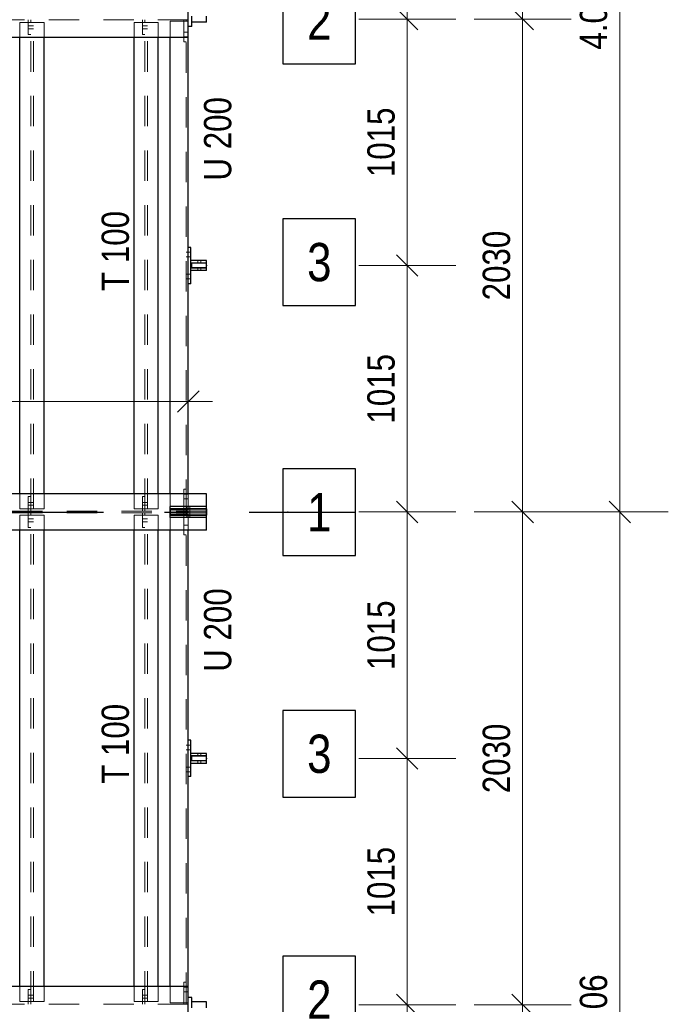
# Model space of a CAD drawing. Header units: millimetres. Extents: x -39 to 84, y 0 to 66.
# Tile 27 of 92: x -15.29 to -12.62, y 28.61 to 32.66. Entities that reach past the tile are written whole.
import ezdxf

# ---------------------------------------------------------------- set-up
doc = ezdxf.new("R2010")
doc.units = ezdxf.units.MM
doc.linetypes.add('DASHDOTX2', pattern=[2, 1, -0.5, 0, -0.5])
doc.linetypes.add('HIDDEN', pattern=[0.375, 0.25, -0.125])
for name, color, linetype, lineweight in [('2D-NovaObj-A_Wanddurchbruch', 7, 'Continuous', 20), ('Achsen', 7, 'Continuous', 20), ('Schraffuren', 7, 'Continuous', 20)]:
    doc.layers.add(name, color=color, linetype=linetype, lineweight=lineweight)
doc.styles.add('Arial Narrow', font='ARIALN.TTF')
doc.dimstyles.new('Arch_Strakon_dimstyle', dxfattribs={"dimtxt": 15.75, "dimasz": 1, "dimexe": 1.25, "dimexo": 0.0625, "dimgap": 1, "dimtad": 0, "dimdec": 5, "dimzin": 12, "dimdsep": 46, "dimtxsty": 'Arial Narrow', "dimblk": 'Arrowhead_Tick', "dimsah": 1, "dimcen": 0, "dimse1": 1, "dimse2": 1, "dimclrd": 6, "dimclrt": 2, "dimazin": 0, "dimtfac": 1, "dimtdec": 4, "dimtmove": 0, "dimatfit": 3, "dimldrblk": 'NONE', "dimfxl": 1, "dimtvp": 1, "dimtolj": 1, "dimtzin": 0, "dimlwd": 13, "dimarcsym": 2})

# ---------------------------------------------------------------- blocks, each defined once
blk = doc.blocks.new('Arrowhead_Tick')
at = {"color": 0, "linetype": 'Continuous', "lineweight": -2}
for p, q in [((0, 20), (0, -10)), ((-1, 0), (0, 0)), ((10, 0), (0, 0))]:
    blk.add_line(p, q, dxfattribs=at)
at = {"color": 2, "linetype": 'Continuous', "lineweight": 35}
blk.add_line((4.42, 4.42), (-4.42, -4.42), dxfattribs=at)
blk = doc.blocks.new('*D56')
at = {"layer": '2D-NovaObj-A_Wanddurchbruch', "color": 6, "linetype": 'Continuous', "lineweight": 13}
blk.add_line((-12.8203, 26.5859), (-12.8203, 30.6259), dxfattribs=at)
at = {"layer": 'Defpoints', "color": 0}
for p in [(-14.1874, 30.6359), (-12.8203, 30.6359), (-14.1874, 26.5759)]:
    blk.add_point(p, dxfattribs=at)
at = {"layer": '2D-NovaObj-A_Wanddurchbruch', "color": 6, "lineweight": 13, "xscale": 0.01, "yscale": 0.01, "zscale": 0.01}
for p, rotation in [((-12.8203, 30.6359), 90), ((-12.8203, 26.5759), 270)]:
    blk.add_blockref('Arrowhead_Tick', p, dxfattribs=dict(at, rotation=rotation))
at = {"layer": '2D-NovaObj-A_Wanddurchbruch', "color": 3, "lineweight": 35, "insert": (-12.9278, 28.6059), "char_height": 0.1125, "attachment_point": 5, "rotation": 90, "style": 'Arial Narrow'}
blk.add_mtext('\\A1;4.06', dxfattribs=at)
blk = doc.blocks.new('_None')
blk = doc.blocks.new('*D57')
at = {"layer": '2D-NovaObj-A_Wanddurchbruch', "color": 6, "linetype": 'Continuous', "lineweight": 13}
blk.add_line((-12.8203, 30.6459), (-12.8203, 34.6859), dxfattribs=at)
at = {"layer": 'Defpoints', "color": 0}
for p in [(-14.1874, 34.6959), (-12.8203, 34.6959), (-14.1874, 30.6359)]:
    blk.add_point(p, dxfattribs=at)
at = {"layer": '2D-NovaObj-A_Wanddurchbruch', "color": 6, "lineweight": 13, "xscale": 0.01, "yscale": 0.01, "zscale": 0.01}
for p, rotation in [((-12.8203, 34.6959), 90), ((-12.8203, 30.6359), 270)]:
    blk.add_blockref('Arrowhead_Tick', p, dxfattribs=dict(at, rotation=rotation))
at = {"layer": '2D-NovaObj-A_Wanddurchbruch', "color": 3, "lineweight": 35, "insert": (-12.9278, 32.6659), "char_height": 0.1125, "attachment_point": 5, "rotation": 90, "style": 'Arial Narrow'}
blk.add_mtext('\\A1;4.06', dxfattribs=at)
blk = doc.blocks.new('*D66')
at = {"layer": '2D-NovaObj-A_Wanddurchbruch', "color": 6, "linetype": 'Continuous', "lineweight": 13}
blk.add_line((-13.2203, 26.5859), (-13.2203, 28.5959), dxfattribs=at)
at = {"layer": 'Defpoints', "color": 0}
for p in [(-14.5974, 28.6059), (-13.2203, 28.6059), (-14.5224, 26.5759)]:
    blk.add_point(p, dxfattribs=at)
at = {"layer": '2D-NovaObj-A_Wanddurchbruch', "color": 6, "lineweight": 13, "xscale": 0.01, "yscale": 0.01, "zscale": 0.01}
for p, rotation in [((-13.2203, 28.6059), 90), ((-13.2203, 26.5759), 270)]:
    blk.add_blockref('Arrowhead_Tick', p, dxfattribs=dict(at, rotation=rotation))
at = {"layer": '2D-NovaObj-A_Wanddurchbruch', "color": 3, "lineweight": 35, "insert": (-13.3278, 27.5909), "char_height": 0.1125, "attachment_point": 5, "rotation": 90, "style": 'Arial Narrow'}
blk.add_mtext('\\A1;2030', dxfattribs=at)
blk = doc.blocks.new('*D67')
at = {"layer": '2D-NovaObj-A_Wanddurchbruch', "color": 6, "linetype": 'Continuous', "lineweight": 13}
blk.add_line((-13.2203, 28.6159), (-13.2203, 30.6259), dxfattribs=at)
at = {"layer": 'Defpoints', "color": 0}
for p in [(-14.5224, 30.6359), (-13.2203, 30.6359), (-14.5974, 28.6059)]:
    blk.add_point(p, dxfattribs=at)
at = {"layer": '2D-NovaObj-A_Wanddurchbruch', "color": 6, "lineweight": 13, "xscale": 0.01, "yscale": 0.01, "zscale": 0.01}
for p, rotation in [((-13.2203, 30.6359), 90), ((-13.2203, 28.6059), 270)]:
    blk.add_blockref('Arrowhead_Tick', p, dxfattribs=dict(at, rotation=rotation))
at = {"layer": '2D-NovaObj-A_Wanddurchbruch', "color": 3, "lineweight": 35, "insert": (-13.3278, 29.6209), "char_height": 0.1125, "attachment_point": 5, "rotation": 90, "style": 'Arial Narrow'}
blk.add_mtext('\\A1;2030', dxfattribs=at)
blk = doc.blocks.new('*D68')
at = {"layer": '2D-NovaObj-A_Wanddurchbruch', "color": 6, "linetype": 'Continuous', "lineweight": 13}
blk.add_line((-13.2203, 30.6459), (-13.2203, 32.6559), dxfattribs=at)
at = {"layer": 'Defpoints', "color": 0}
for p in [(-14.5974, 32.6659), (-13.2203, 32.6659), (-14.5224, 30.6359)]:
    blk.add_point(p, dxfattribs=at)
at = {"layer": '2D-NovaObj-A_Wanddurchbruch', "color": 6, "lineweight": 13, "xscale": 0.01, "yscale": 0.01, "zscale": 0.01}
for p, rotation in [((-13.2203, 32.6659), 90), ((-13.2203, 30.6359), 270)]:
    blk.add_blockref('Arrowhead_Tick', p, dxfattribs=dict(at, rotation=rotation))
at = {"layer": '2D-NovaObj-A_Wanddurchbruch', "color": 3, "lineweight": 35, "insert": (-13.3278, 31.6509), "char_height": 0.1125, "attachment_point": 5, "rotation": 90, "style": 'Arial Narrow'}
blk.add_mtext('\\A1;2030', dxfattribs=at)
blk = doc.blocks.new('*D69')
at = {"layer": '2D-NovaObj-A_Wanddurchbruch', "color": 6, "linetype": 'Continuous', "lineweight": 13}
blk.add_line((-13.2203, 32.6759), (-13.2203, 35.0259), dxfattribs=at)
at = {"layer": 'Defpoints', "color": 0}
for p in [(-14.5224, 35.0359), (-13.2203, 35.0359), (-14.5974, 32.6659)]:
    blk.add_point(p, dxfattribs=at)
at = {"layer": '2D-NovaObj-A_Wanddurchbruch', "color": 6, "lineweight": 13, "xscale": 0.01, "yscale": 0.01, "zscale": 0.01}
for p, rotation in [((-13.2203, 35.0359), 90), ((-13.2203, 32.6659), 270)]:
    blk.add_blockref('Arrowhead_Tick', p, dxfattribs=dict(at, rotation=rotation))
at = {"layer": '2D-NovaObj-A_Wanddurchbruch', "color": 3, "lineweight": 35, "insert": (-13.3278, 33.8509), "char_height": 0.1125, "attachment_point": 5, "rotation": 90, "style": 'Arial Narrow'}
blk.add_mtext('\\A1;2370', dxfattribs=at)
blk = doc.blocks.new('*D84')
at = {"layer": '2D-NovaObj-A_Wanddurchbruch', "color": 6, "linetype": 'Continuous', "lineweight": 13}
blk.add_line((-16.5874, 31.0911), (-14.6074, 31.0911), dxfattribs=at)
at = {"layer": 'Defpoints', "color": 0}
for p in [(-16.5974, 32.8707), (-14.5974, 31.0911), (-14.5974, 30.7089)]:
    blk.add_point(p, dxfattribs=at)
at = {"layer": '2D-NovaObj-A_Wanddurchbruch', "color": 6, "lineweight": 13, "xscale": 0.01, "yscale": 0.01, "zscale": 0.01}
blk.add_blockref('Arrowhead_Tick', (-14.5974, 31.0911), dxfattribs=at)
at = {"layer": '2D-NovaObj-A_Wanddurchbruch', "color": 6, "lineweight": 13, "xscale": 0.01, "yscale": 0.01, "zscale": 0.01, "rotation": 180}
blk.add_blockref('Arrowhead_Tick', (-16.5974, 31.0911), dxfattribs=at)
at = {"layer": '2D-NovaObj-A_Wanddurchbruch', "color": 2, "lineweight": 35, "insert": (-15.5974, 31.2215), "char_height": 0.1575, "attachment_point": 5, "style": 'Arial Narrow'}
blk.add_mtext('\\A1;2000', dxfattribs=at)
blk = doc.blocks.new('*D107')
at = {"layer": '2D-NovaObj-A_Wanddurchbruch', "color": 6, "linetype": 'Continuous', "lineweight": 13}
blk.add_line((-13.6957, 27.6009), (-13.6957, 28.5959), dxfattribs=at)
at = {"layer": 'Defpoints', "color": 0}
for p in [(-14.5224, 28.6059), (-13.6957, 28.6059), (-14.5224, 27.5909)]:
    blk.add_point(p, dxfattribs=at)
at = {"layer": '2D-NovaObj-A_Wanddurchbruch', "color": 6, "lineweight": 13, "xscale": 0.01, "yscale": 0.01, "zscale": 0.01}
for p, rotation in [((-13.6957, 28.6059), 90), ((-13.6957, 27.5909), 270)]:
    blk.add_blockref('Arrowhead_Tick', p, dxfattribs=dict(at, rotation=rotation))
at = {"layer": '2D-NovaObj-A_Wanddurchbruch', "color": 3, "lineweight": 35, "insert": (-13.8031, 28.0984), "char_height": 0.1125, "attachment_point": 5, "rotation": 90, "style": 'Arial Narrow'}
blk.add_mtext('\\A1;1015', dxfattribs=at)
blk = doc.blocks.new('*D108')
at = {"layer": '2D-NovaObj-A_Wanddurchbruch', "color": 6, "linetype": 'Continuous', "lineweight": 13}
blk.add_line((-13.6957, 28.6159), (-13.6957, 29.6109), dxfattribs=at)
at = {"layer": 'Defpoints', "color": 0}
for p in [(-14.5224, 29.6209), (-13.6957, 29.6209), (-14.5224, 28.6059)]:
    blk.add_point(p, dxfattribs=at)
at = {"layer": '2D-NovaObj-A_Wanddurchbruch', "color": 6, "lineweight": 13, "xscale": 0.01, "yscale": 0.01, "zscale": 0.01}
for p, rotation in [((-13.6957, 29.6209), 90), ((-13.6957, 28.6059), 270)]:
    blk.add_blockref('Arrowhead_Tick', p, dxfattribs=dict(at, rotation=rotation))
at = {"layer": '2D-NovaObj-A_Wanddurchbruch', "color": 3, "lineweight": 35, "insert": (-13.8031, 29.1134), "char_height": 0.1125, "attachment_point": 5, "rotation": 90, "style": 'Arial Narrow'}
blk.add_mtext('\\A1;1015', dxfattribs=at)
blk = doc.blocks.new('*D109')
at = {"layer": '2D-NovaObj-A_Wanddurchbruch', "color": 6, "linetype": 'Continuous', "lineweight": 13}
blk.add_line((-13.6957, 29.6309), (-13.6957, 30.6259), dxfattribs=at)
at = {"layer": 'Defpoints', "color": 0}
for p in [(-14.1874, 30.6359), (-13.6957, 30.6359), (-14.5224, 29.6209)]:
    blk.add_point(p, dxfattribs=at)
at = {"layer": '2D-NovaObj-A_Wanddurchbruch', "color": 6, "lineweight": 13, "xscale": 0.01, "yscale": 0.01, "zscale": 0.01}
for p, rotation in [((-13.6957, 30.6359), 90), ((-13.6957, 29.6209), 270)]:
    blk.add_blockref('Arrowhead_Tick', p, dxfattribs=dict(at, rotation=rotation))
at = {"layer": '2D-NovaObj-A_Wanddurchbruch', "color": 3, "lineweight": 35, "insert": (-13.8031, 30.1284), "char_height": 0.1125, "attachment_point": 5, "rotation": 90, "style": 'Arial Narrow'}
blk.add_mtext('\\A1;1015', dxfattribs=at)
blk = doc.blocks.new('*D110')
at = {"layer": '2D-NovaObj-A_Wanddurchbruch', "color": 6, "linetype": 'Continuous', "lineweight": 13}
blk.add_line((-13.6957, 30.6459), (-13.6957, 31.6409), dxfattribs=at)
at = {"layer": 'Defpoints', "color": 0}
for p in [(-14.5224, 31.6509), (-13.6957, 31.6509), (-14.1874, 30.6359)]:
    blk.add_point(p, dxfattribs=at)
at = {"layer": '2D-NovaObj-A_Wanddurchbruch', "color": 6, "lineweight": 13, "xscale": 0.01, "yscale": 0.01, "zscale": 0.01}
for p, rotation in [((-13.6957, 31.6509), 90), ((-13.6957, 30.6359), 270)]:
    blk.add_blockref('Arrowhead_Tick', p, dxfattribs=dict(at, rotation=rotation))
at = {"layer": '2D-NovaObj-A_Wanddurchbruch', "color": 3, "lineweight": 35, "insert": (-13.8031, 31.1434), "char_height": 0.1125, "attachment_point": 5, "rotation": 90, "style": 'Arial Narrow'}
blk.add_mtext('\\A1;1015', dxfattribs=at)
blk = doc.blocks.new('*D111')
at = {"layer": '2D-NovaObj-A_Wanddurchbruch', "color": 6, "linetype": 'Continuous', "lineweight": 13}
blk.add_line((-13.6957, 31.6609), (-13.6957, 32.6559), dxfattribs=at)
at = {"layer": 'Defpoints', "color": 0}
for p in [(-14.5224, 32.6659), (-13.6957, 32.6659), (-14.5224, 31.6509)]:
    blk.add_point(p, dxfattribs=at)
at = {"layer": '2D-NovaObj-A_Wanddurchbruch', "color": 6, "lineweight": 13, "xscale": 0.01, "yscale": 0.01, "zscale": 0.01}
for p, rotation in [((-13.6957, 32.6659), 90), ((-13.6957, 31.6509), 270)]:
    blk.add_blockref('Arrowhead_Tick', p, dxfattribs=dict(at, rotation=rotation))
at = {"layer": '2D-NovaObj-A_Wanddurchbruch', "color": 3, "lineweight": 35, "insert": (-13.8031, 32.1584), "char_height": 0.1125, "attachment_point": 5, "rotation": 90, "style": 'Arial Narrow'}
blk.add_mtext('\\A1;1015', dxfattribs=at)
blk = doc.blocks.new('*D112')
at = {"layer": '2D-NovaObj-A_Wanddurchbruch', "color": 6, "linetype": 'Continuous', "lineweight": 13}
blk.add_line((-13.6957, 32.6759), (-13.6957, 33.8409), dxfattribs=at)
at = {"layer": 'Defpoints', "color": 0}
for p in [(-14.5224, 33.8509), (-13.6957, 33.8509), (-14.5224, 32.6659)]:
    blk.add_point(p, dxfattribs=at)
at = {"layer": '2D-NovaObj-A_Wanddurchbruch', "color": 6, "lineweight": 13, "xscale": 0.01, "yscale": 0.01, "zscale": 0.01}
for p, rotation in [((-13.6957, 33.8509), 90), ((-13.6957, 32.6659), 270)]:
    blk.add_blockref('Arrowhead_Tick', p, dxfattribs=dict(at, rotation=rotation))
at = {"layer": '2D-NovaObj-A_Wanddurchbruch', "color": 3, "lineweight": 35, "insert": (-13.8031, 33.2584), "char_height": 0.1125, "attachment_point": 5, "rotation": 90, "style": 'Arial Narrow'}
blk.add_mtext('\\A1;1185', dxfattribs=at)

msp = doc.modelspace()

# ---------------------------------------------------------------- hatches: boundary and pattern name
at = {"layer": 'Schraffuren', "lineweight": 13, "true_color": 0x91ffff}
msp.add_hatch(color=131, dxfattribs=at).paths.add_polyline_path([(-14.5223713, 30.6233999), (-14.5223713, 30.6483999), (-14.6723713, 30.6483999), (-14.6723713, 30.6233999)])

# ---------------------------------------------------------------- linework, layer by layer
at = {"color": 6, "linetype": 'HIDDEN', "lineweight": 13, "ltscale": 0.5}
for p, q in [((-14.5973713, 32.6623499), (-16.4173713, 32.6623499)), ((-15.2910649, 32.5908999), (-15.2910649, 32.6523499)), ((-15.1910649, 32.6523499), (-15.2910649, 32.6523499)), ((-15.2565649, 32.6023499), (-15.2565649, 32.6623499)), ((-15.2465649, 32.6523499), (-15.2465649, 32.6623499)), ((-15.2465649, 30.6494499), (-15.2465649, 32.6523499)), ((-15.2355649, 30.6494499), (-15.2355649, 32.6523499)), ((-15.1910649, 32.5908999), (-15.1910649, 32.6523499)), ((-14.8210649, 32.5908999), (-14.8210649, 32.6523499)), ((-14.7210649, 32.6523499), (-14.8210649, 32.6523499)), ((-14.7865649, 32.6023499), (-14.7865649, 32.6623499)), ((-14.7765649, 32.6523499), (-14.7765649, 32.6623499)), ((-14.7765649, 30.6494499), (-14.7765649, 32.6523499)), ((-14.7655649, 30.6494499), (-14.7655649, 32.6523499)), ((-14.7210649, 32.5908999), (-14.7210649, 32.6523499)), ((-14.6723713, 32.5908999), (-14.6723713, 32.6573499)), ((-14.5973713, 32.6573499), (-14.6723713, 32.6573499)), ((-14.6158713, 32.5723499), (-14.6158713, 32.6623499)), ((-14.6058713, 32.6573499), (-14.6058713, 32.6623499)), ((-14.6058713, 30.6444499), (-14.6058713, 32.6573499)), ((-15.2465649, 32.6383478), (-15.2565649, 32.6383477)), ((-15.2465649, 32.6258389), (-15.2565649, 32.6258389)), ((-15.2355649, 32.6383478), (-15.2465649, 32.6383478)), ((-15.2355649, 32.6258388), (-15.2465649, 32.6258389)), ((-14.7765649, 32.63835), (-14.7865649, 32.6383499)), ((-14.7765649, 32.6258367), (-14.7865649, 32.6258367)), ((-14.7655649, 32.63835), (-14.7765649, 32.63835)), ((-14.7655649, 32.6258366), (-14.7765649, 32.6258367)), ((-14.6058713, 32.6118499), (-14.6158713, 32.6118499)), ((-14.5973713, 32.6118499), (-14.6058713, 32.6118499)), ((-15.2465649, 32.6023499), (-15.2565649, 32.6023499)), ((-14.7765649, 32.6023499), (-14.7865649, 32.6023499)), ((-14.6058713, 32.5928499), (-14.6158713, 32.5928499)), ((-14.6058713, 32.5723499), (-14.6158713, 32.5723499)), ((-14.5973713, 32.5928499), (-14.6058713, 32.5928499)), ((-14.5973713, 31.7053999), (-14.6058713, 31.7053999)), ((-14.5973713, 31.6863999), (-14.6058713, 31.6863999)), ((-14.5873713, 31.7053999), (-14.5973713, 31.7053999)), ((-14.5873713, 31.6863999), (-14.5973713, 31.6863999)), ((-14.5588913, 31.6613999), (-14.5588913, 31.6713999)), ((-14.5588913, 31.6303999), (-14.5588913, 31.6403999)), ((-14.5458513, 31.6613999), (-14.5458513, 31.6713999)), ((-14.5458513, 31.6303999), (-14.5458513, 31.6403999)), ((-14.5973713, 31.6153999), (-14.6058713, 31.6153999)), ((-14.5973713, 31.5963999), (-14.6058713, 31.5963999)), ((-14.5873713, 31.6153999), (-14.5973713, 31.6153999)), ((-14.5873713, 31.5963999), (-14.5973713, 31.5963999)), ((-15.2910649, 30.6494499), (-15.2910649, 30.7108999)), ((-15.2565649, 30.6394499), (-15.2565649, 30.6994499)), ((-15.2465649, 30.6994499), (-15.2565649, 30.6994499)), ((-15.1910649, 30.6494499), (-15.1910649, 30.7108999)), ((-14.8210649, 30.6494499), (-14.8210649, 30.7108999)), ((-14.7865649, 30.6394499), (-14.7865649, 30.6994499)), ((-14.7765649, 30.6994499), (-14.7865649, 30.6994499)), ((-14.7210649, 30.6494499), (-14.7210649, 30.7108999)), ((-14.6723713, 30.6588999), (-14.6723713, 30.7108999)), ((-14.6158713, 30.6394499), (-14.6158713, 30.7294499)), ((-14.6058713, 30.7294499), (-14.6158713, 30.7294499)), ((-14.6058713, 30.7089499), (-14.6158713, 30.7089499)), ((-14.5973713, 30.7089499), (-14.6058713, 30.7089499)), ((-14.5973713, 30.6444499), (-14.5973713, 30.7108999)), ((-15.2465649, 30.6754278), (-15.2565649, 30.6754279)), ((-15.2465649, 30.6634279), (-15.2565649, 30.6634279)), ((-15.2355649, 30.6754278), (-15.2465649, 30.6754278)), ((-15.2355649, 30.6634278), (-15.2465649, 30.6634279)), ((-14.7765649, 30.6754256), (-14.7865649, 30.6754257)), ((-14.7765649, 30.6634256), (-14.7865649, 30.6634257)), ((-14.7655649, 30.6754256), (-14.7765649, 30.6754256)), ((-14.7655649, 30.6634256), (-14.7765649, 30.6634256)), ((-14.6058713, 30.6899499), (-14.6158713, 30.6899499)), ((-14.5973713, 30.6899499), (-14.6058713, 30.6899499)), ((-14.6038713, 30.6488999), (-14.6038713, 30.6588999)), ((-14.5908713, 30.6488999), (-14.5908713, 30.6588999)), ((-14.5223713, 30.6394499), (-16.4173713, 30.6394499)), ((-14.5223713, 30.6323499), (-16.4173713, 30.6323499)), ((-15.1910649, 30.6494499), (-15.2910649, 30.6494499)), ((-15.2910649, 30.5608999), (-15.2910649, 30.6223499)), ((-15.1910649, 30.6223499), (-15.2910649, 30.6223499)), ((-15.2565649, 30.5723499), (-15.2565649, 30.6323499)), ((-15.2465649, 30.6394499), (-15.2465649, 30.6494499)), ((-15.2465649, 30.6223499), (-15.2465649, 30.6323499)), ((-15.2465649, 28.6194499), (-15.2465649, 30.6223499)), ((-15.2355649, 28.6194499), (-15.2355649, 30.6223499)), ((-15.1910649, 30.5608999), (-15.1910649, 30.6223499)), ((-14.7210649, 30.6494499), (-14.8210649, 30.6494499)), ((-14.8210649, 30.5608999), (-14.8210649, 30.6223499)), ((-14.7210649, 30.6223499), (-14.8210649, 30.6223499)), ((-14.7865649, 30.5723499), (-14.7865649, 30.6323499)), ((-14.7765649, 30.6394499), (-14.7765649, 30.6494499)), ((-14.7765649, 30.6223499), (-14.7765649, 30.6323499)), ((-14.7765649, 28.6194499), (-14.7765649, 30.6223499)), ((-14.7655649, 28.6194499), (-14.7655649, 30.6223499)), ((-14.7210649, 30.5608999), (-14.7210649, 30.6223499)), ((-14.6723713, 30.6483999), (-14.6723713, 30.6488999)), ((-14.5973713, 30.6444499), (-14.6723713, 30.6444499)), ((-14.5973713, 30.6273499), (-14.6723713, 30.6273499)), ((-14.6723713, 30.6228999), (-14.6723713, 30.6233999)), ((-14.6158713, 30.5423499), (-14.6158713, 30.6323499)), ((-14.6058713, 30.6394499), (-14.6058713, 30.6444499)), ((-14.6058713, 30.6273499), (-14.6058713, 30.6323499)), ((-14.6058713, 28.6144499), (-14.6058713, 30.6273499)), ((-14.6038713, 30.6233999), (-14.6038713, 30.6483999)), ((-14.6038713, 30.6128999), (-14.6038713, 30.6228999)), ((-14.5973713, 30.5608999), (-14.5973713, 30.6273499)), ((-14.5908713, 30.6233999), (-14.5908713, 30.6483999)), ((-14.5908713, 30.6128999), (-14.5908713, 30.6228999)), ((-15.2465649, 30.6083478), (-15.2565649, 30.6083477)), ((-15.2465649, 30.5958391), (-15.2565649, 30.5958391)), ((-15.2355649, 30.6083478), (-15.2465649, 30.6083478)), ((-15.2355649, 30.595839), (-15.2465649, 30.5958391)), ((-14.7765649, 30.60835), (-14.7865649, 30.6083499)), ((-14.7765649, 30.5958369), (-14.7865649, 30.5958369)), ((-14.7655649, 30.60835), (-14.7765649, 30.60835)), ((-14.7655649, 30.5958368), (-14.7765649, 30.5958369)), ((-14.6723713, 30.5608999), (-14.6723713, 30.6128999)), ((-14.6058713, 30.5818499), (-14.6158713, 30.5818499)), ((-14.5973713, 30.5818499), (-14.6058713, 30.5818499)), ((-15.2465649, 30.5723499), (-15.2565649, 30.5723499)), ((-14.7765649, 30.5723499), (-14.7865649, 30.5723499)), ((-14.6058713, 30.5628499), (-14.6158713, 30.5628499)), ((-14.6058713, 30.5423499), (-14.6158713, 30.5423499)), ((-14.5973713, 30.5628499), (-14.6058713, 30.5628499)), ((-14.5973713, 29.6753999), (-14.6058713, 29.6753999)), ((-14.5973713, 29.6563999), (-14.6058713, 29.6563999)), ((-14.5873713, 29.6753999), (-14.5973713, 29.6753999)), ((-14.5873713, 29.6563999), (-14.5973713, 29.6563999)), ((-14.5588913, 29.6313999), (-14.5588913, 29.6413999)), ((-14.5588913, 29.6003999), (-14.5588913, 29.6103999)), ((-14.5458513, 29.6313999), (-14.5458513, 29.6413999)), ((-14.5458513, 29.6003999), (-14.5458513, 29.6103999)), ((-14.5973713, 29.5853999), (-14.6058713, 29.5853999)), ((-14.5973713, 29.5663999), (-14.6058713, 29.5663999)), ((-14.5873713, 29.5853999), (-14.5973713, 29.5853999)), ((-14.5873713, 29.5663999), (-14.5973713, 29.5663999)), ((-15.2910649, 28.6194499), (-15.2910649, 28.6808999)), ((-15.1910649, 28.6194499), (-15.1910649, 28.6808999)), ((-14.8210649, 28.6194499), (-14.8210649, 28.6808999)), ((-14.7210649, 28.6194499), (-14.7210649, 28.6808999)), ((-14.6723713, 28.6144499), (-14.6723713, 28.6808999)), ((-14.6158713, 28.6094499), (-14.6158713, 28.6994499)), ((-14.6058713, 28.6994499), (-14.6158713, 28.6994499)), ((-14.6058713, 28.6789499), (-14.6158713, 28.6789499)), ((-14.5973713, 28.6789499), (-14.6058713, 28.6789499)), ((-15.2565649, 28.6094499), (-15.2565649, 28.6694499)), ((-15.2465649, 28.6694499), (-15.2565649, 28.6694499)), ((-15.2465649, 28.6454278), (-15.2565649, 28.6454279)), ((-15.2465649, 28.6334279), (-15.2565649, 28.6334279)), ((-15.2355649, 28.6454278), (-15.2465649, 28.6454278)), ((-15.2355649, 28.6334278), (-15.2465649, 28.6334279)), ((-14.7865649, 28.6094499), (-14.7865649, 28.6694499)), ((-14.7765649, 28.6694499), (-14.7865649, 28.6694499)), ((-14.7765649, 28.6454256), (-14.7865649, 28.6454257)), ((-14.7765649, 28.6334256), (-14.7865649, 28.6334257)), ((-14.7655649, 28.6454256), (-14.7765649, 28.6454256)), ((-14.7655649, 28.6334256), (-14.7765649, 28.6334256)), ((-14.6058713, 28.6599499), (-14.6158713, 28.6599499)), ((-14.5973713, 28.6599499), (-14.6058713, 28.6599499)), ((-14.5973713, 28.6094499), (-16.4173713, 28.6094499)), ((-15.1910649, 28.6194499), (-15.2910649, 28.6194499)), ((-15.2465649, 28.6094499), (-15.2465649, 28.6194499)), ((-14.7210649, 28.6194499), (-14.8210649, 28.6194499)), ((-14.7765649, 28.6094499), (-14.7765649, 28.6194499)), ((-14.5973713, 28.6144499), (-14.6723713, 28.6144499)), ((-14.6058713, 28.6094499), (-14.6058713, 28.6144499))]:
    msp.add_line(p, q, dxfattribs=at)
at = {"color": 3, "linetype": 'Continuous', "lineweight": 25}
for p, q in [((-14.5873713, 31.6613999), (-14.5873713, 31.6713999)), ((-14.5873713, 31.6303999), (-14.5873713, 31.6403999)), ((-14.5873713, 29.6313999), (-14.5873713, 29.6413999)), ((-14.5873713, 29.6003999), (-14.5873713, 29.6103999))]:
    msp.add_line(p, q, dxfattribs=at)
at = {"color": 2, "linetype": 'Continuous', "lineweight": 35}
for p, q in [((-14.6723713, 30.6233999), (-14.6723713, 30.6483999)), ((-14.5223713, 30.6483999), (-14.6723713, 30.6483999)), ((-14.5223713, 30.6233999), (-14.6723713, 30.6233999)), ((-14.5223713, 30.6233999), (-14.5223713, 30.6483999))]:
    msp.add_line(p, q, dxfattribs=at)
at = {"color": 9, "linetype": 'Continuous', "lineweight": 0}
msp.add_circle((-14.1874184, 30.6358999), 0.00111, dxfattribs=at)
at = {"layer": '2D-NovaObj-A_Wanddurchbruch', "color": 9, "linetype": 'Continuous', "lineweight": 0}
for centre in [(-14.5223713, 31.6508999), (-14.5223713, 30.6358999), (-14.5223713, 29.6208999)]:
    msp.add_circle(centre, 0.00111, dxfattribs=at)
at = {"layer": 'Achsen', "color": 3, "linetype": 'Continuous', "lineweight": 25}
for p, q in [((-14.2079763, 32.8387774), (-14.2079763, 32.4812774)), ((-13.9087513, 32.4812774), (-13.9087513, 32.8387774)), ((-14.5973713, 32.5908999), (-14.5973713, 32.7408999)), ((-14.5823713, 32.6533999), (-14.5823713, 32.6783999)), ((-14.5823713, 32.6358999), (-14.5823713, 32.6533999)), ((-14.5223713, 32.6533999), (-14.5823713, 32.6533999)), ((-14.5223713, 32.6533999), (-14.5223713, 32.6783999)), ((-14.5823713, 32.6358999), (-14.5973713, 32.6358999)), ((-14.5973713, 32.5908999), (-16.4173713, 32.5908999)), ((-15.2910649, 30.7108999), (-15.2910649, 32.5908999)), ((-15.1910649, 30.7108999), (-15.1910649, 32.5908999)), ((-14.8210649, 30.7108999), (-14.8210649, 32.5908999)), ((-14.7210649, 30.7108999), (-14.7210649, 32.5908999)), ((-14.6723713, 30.7108999), (-14.6723713, 32.5908999)), ((-14.5973713, 31.7258999), (-14.5973713, 32.5908999)), ((-14.2079763, 32.4812774), (-13.9087513, 32.4812774)), ((-13.9087513, 31.8438965), (-14.2079763, 31.8438965)), ((-14.2079763, 31.8438965), (-14.2079763, 31.4863965)), ((-13.9087513, 31.4863965), (-13.9087513, 31.8438965)), ((-14.5973713, 31.5758999), (-14.5973713, 31.7258999)), ((-14.5873713, 31.7258999), (-14.5973713, 31.7258999)), ((-14.5873713, 31.6713999), (-14.5873713, 31.7258999)), ((-14.5223713, 31.6713999), (-14.5873713, 31.6713999)), ((-14.5873713, 31.6403999), (-14.5873713, 31.6613999)), ((-14.5223713, 31.6613999), (-14.5873713, 31.6613999)), ((-14.5223713, 31.6403999), (-14.5873713, 31.6403999)), ((-14.5823713, 31.6408999), (-14.5823713, 31.6608999)), ((-14.5223713, 31.6608999), (-14.5823713, 31.6608999)), ((-14.5223713, 31.6408999), (-14.5823713, 31.6408999)), ((-14.5223713, 31.6613999), (-14.5223713, 31.6713999)), ((-14.5223713, 31.6408999), (-14.5223713, 31.6608999)), ((-14.5223713, 31.6303999), (-14.5223713, 31.6403999)), ((-14.5873713, 31.5758999), (-14.5873713, 31.6303999)), ((-14.5223713, 31.6303999), (-14.5873713, 31.6303999)), ((-14.5973713, 30.7108999), (-14.5973713, 31.5758999)), ((-14.5873713, 31.5758999), (-14.5973713, 31.5758999)), ((-14.2079763, 31.4863965), (-13.9087513, 31.4863965)), ((-13.9087513, 30.8137985), (-14.2079763, 30.8137985)), ((-14.2079763, 30.8137985), (-14.2079763, 30.4562985)), ((-13.9087513, 30.4562985), (-13.9087513, 30.8137985)), ((-14.5223713, 30.7108999), (-16.4173713, 30.7108999)), ((-14.5223713, 30.6588999), (-14.5223713, 30.7108999)), ((-14.6723713, 30.6488999), (-14.6723713, 30.6588999)), ((-14.5223713, 30.6588999), (-14.6723713, 30.6588999)), ((-14.5223713, 30.6488999), (-14.5223713, 30.6588999)), ((-14.5223713, 30.6488999), (-14.6723713, 30.6488999)), ((-14.6723713, 30.6128999), (-14.6723713, 30.6228999)), ((-14.5223713, 30.6228999), (-14.6723713, 30.6228999)), ((-14.5223713, 30.6483999), (-14.5223713, 30.6488999)), ((-14.5223713, 30.6228999), (-14.5223713, 30.6233999)), ((-14.5223713, 30.6128999), (-14.5223713, 30.6228999)), ((-14.5223713, 30.6128999), (-14.6723713, 30.6128999)), ((-14.5223713, 30.5608999), (-14.5223713, 30.6128999)), ((-14.5223713, 30.5608999), (-16.4173713, 30.5608999)), ((-15.2910649, 28.6808999), (-15.2910649, 30.5608999)), ((-15.1910649, 28.6808999), (-15.1910649, 30.5608999)), ((-14.8210649, 28.6808999), (-14.8210649, 30.5608999)), ((-14.7210649, 28.6808999), (-14.7210649, 30.5608999)), ((-14.6723713, 28.6808999), (-14.6723713, 30.5608999)), ((-14.5973713, 29.6958999), (-14.5973713, 30.5608999)), ((-14.2079763, 30.4562985), (-13.9087513, 30.4562985)), ((-13.9087513, 29.8189176), (-14.2079763, 29.8189176)), ((-14.2079763, 29.8189176), (-14.2079763, 29.4614176)), ((-13.9087513, 29.4614176), (-13.9087513, 29.8189176)), ((-14.5973713, 29.5458999), (-14.5973713, 29.6958999)), ((-14.5873713, 29.6958999), (-14.5973713, 29.6958999)), ((-14.5873713, 29.6413999), (-14.5873713, 29.6958999)), ((-14.5223713, 29.6413999), (-14.5873713, 29.6413999)), ((-14.5873713, 29.6103999), (-14.5873713, 29.6313999)), ((-14.5223713, 29.6313999), (-14.5873713, 29.6313999)), ((-14.5223713, 29.6103999), (-14.5873713, 29.6103999)), ((-14.5823713, 29.6108999), (-14.5823713, 29.6308999)), ((-14.5223713, 29.6308999), (-14.5823713, 29.6308999)), ((-14.5223713, 29.6108999), (-14.5823713, 29.6108999)), ((-14.5223713, 29.6313999), (-14.5223713, 29.6413999)), ((-14.5223713, 29.6108999), (-14.5223713, 29.6308999)), ((-14.5223713, 29.6003999), (-14.5223713, 29.6103999)), ((-14.5873713, 29.5458999), (-14.5873713, 29.6003999)), ((-14.5223713, 29.6003999), (-14.5873713, 29.6003999)), ((-14.5973713, 28.6808999), (-14.5973713, 29.5458999)), ((-14.5873713, 29.5458999), (-14.5973713, 29.5458999)), ((-14.2079763, 29.4614176), (-13.9087513, 29.4614176)), ((-13.9087513, 28.8064281), (-14.2079763, 28.8064281)), ((-14.2079763, 28.8064281), (-14.2079763, 28.4489281)), ((-13.9087513, 28.4489281), (-13.9087513, 28.8064281)), ((-14.5973713, 28.6808999), (-16.4173713, 28.6808999)), ((-14.5973713, 28.5308999), (-14.5973713, 28.6808999)), ((-14.5823713, 28.6358999), (-14.5973713, 28.6358999)), ((-14.5823713, 28.6183999), (-14.5823713, 28.6358999)), ((-14.5823713, 28.5933999), (-14.5823713, 28.6183999)), ((-14.5223713, 28.6183999), (-14.5823713, 28.6183999)), ((-14.5223713, 28.5933999), (-14.5223713, 28.6183999))]:
    msp.add_line(p, q, dxfattribs=at)
at = {"layer": 'Achsen', "color": 3, "linetype": 'DASHDOTX2', "lineweight": 25, "ltscale": 0.5}
msp.add_line((-25.3461834, 30.6358917), (-13.9133285, 30.6358917), dxfattribs=at)

# ---------------------------------------------------------------- texts
at = {"color": 3, "lineweight": 25, "style": 'Arial Narrow'}
for s, p in [('U 200', (-14.4204155, 32.0009484)), ('T 100', (-14.8420527, 31.5462036)), ('U 200', (-14.4204155, 29.9777833)), ('T 100', (-14.8420527, 29.5162036))]:
    msp.add_text(s, height=0.1125, rotation=90, dxfattribs=at).set_placement(p)
at = {"layer": 'Achsen', "color": 2, "lineweight": 35, "style": 'Arial Narrow'}
for s, p in [('2', (-14.1079763, 32.5812774)), ('3', (-14.1079763, 31.5863965)), ('1', (-14.1079763, 30.5562985)), ('3', (-14.1079763, 29.5614176)), ('2', (-14.1079763, 28.5489281))]:
    msp.add_text(s, height=0.1575, dxfattribs=at).set_placement(p)

# ---------------------------------------------------------------- dimensions: what is measured, and where the dimension line sits
at = {"layer": '2D-NovaObj-A_Wanddurchbruch', "lineweight": 35}
for base, p1, p2, text, picture, middle in [((-13.2203456, 35.03593), (-14.5973713, 32.6658999), (-14.5223713, 35.03593), '2370', '*D69', (-13.2203456, 33.850915)), ((-12.8203456, 34.6958999), (-14.1874184, 30.6358999), (-14.1874184, 34.6958999), '4.06', '*D57', (-12.8203456, 32.6658999)), ((-13.6957013, 33.8508999), (-14.5223713, 32.6658999), (-14.5223713, 33.8508999), '1185', '*D112', (-13.6957013, 33.2583999)), ((-13.2203456, 32.6658999), (-14.5223713, 30.6358999), (-14.5973713, 32.6658999), '2030', '*D68', (-13.2203456, 31.6508999)), ((-13.6957013, 32.6658999), (-14.5223713, 31.6508999), (-14.5223713, 32.6658999), '1015', '*D111', (-13.6957013, 32.1583999)), ((-13.6957013, 31.6508999), (-14.1874184, 30.6358999), (-14.5223713, 31.6508999), '1015', '*D110', (-13.6957013, 31.1433999)), ((-13.2203456, 30.6358999), (-14.5973713, 28.6058999), (-14.5223713, 30.6358999), '2030', '*D67', (-13.2203456, 29.6208999)), ((-13.6957013, 30.6358999), (-14.5223713, 29.6208999), (-14.1874184, 30.6358999), '1015', '*D109', (-13.6957013, 30.1283999)), ((-12.8203456, 30.6358999), (-14.1874184, 26.5758999), (-14.1874184, 30.6358999), '4.06', '*D56', (-12.8203456, 28.6058999)), ((-13.6957013, 29.6208999), (-14.5223713, 28.6058999), (-14.5223713, 29.6208999), '1015', '*D108', (-13.6957013, 29.1133999)), ((-13.2203456, 28.6058999), (-14.5223713, 26.5758999), (-14.5973713, 28.6058999), '2030', '*D66', (-13.2203456, 27.5908999)), ((-13.6957013, 28.6058999), (-14.5223713, 27.5908999), (-14.5223713, 28.6058999), '1015', '*D107', (-13.6957013, 28.0983999))]:
    dim = msp.add_linear_dim(base=base, p1=p1, p2=p2, angle=90, text=text, dimstyle='Arch_Strakon_dimstyle', override={"dimscale": 0.01, "dimtxt": 11.25, "dimasz": 1, "dimgap": 5, "dimtad": 1, "dimjust": 0, "dimtih": 0, "dimtoh": 0, "dimdec": 6, "dimdsep": 46, "dimtxsty": 'Arial Narrow', "dimclrd": 6, "dimclrt": 3, "dimtix": 1, "dimtofl": 255, "dimtmove": 0, "dimatfit": 2, "dimfxl": 0, "dimfxlon": 0, "dimtvp": 44.444444, "dimlwd": 13}, dxfattribs=at)
    dim.commit()
    dim.dimension.update_dxf_attribs({"geometry": picture, "text_midpoint": middle, "dimtype": 160})
dim = msp.add_linear_dim(base=(-14.5973713, 31.0910883), p1=(-16.5974184, 32.8707158), p2=(-14.5973713, 30.7089499), text='2000', dimstyle='Arch_Strakon_dimstyle', override={"dimscale": 0.01, "dimtxt": 15.75, "dimasz": 1, "dimgap": 5, "dimtad": 1, "dimjust": 0, "dimtih": 0, "dimtoh": 0, "dimdec": 6, "dimdsep": 46, "dimtxsty": 'Arial Narrow', "dimclrd": 6, "dimclrt": 2, "dimtix": 1, "dimtofl": 255, "dimtmove": 0, "dimatfit": 2, "dimfxl": 0, "dimfxlon": 0, "dimtvp": 31.746032, "dimlwd": 13}, dxfattribs=at)
dim.commit()
dim.dimension.update_dxf_attribs({"geometry": '*D84', "text_midpoint": (-15.5973948, 31.0910883), "dimtype": 160})

doc.saveas('drawing.dxf')
